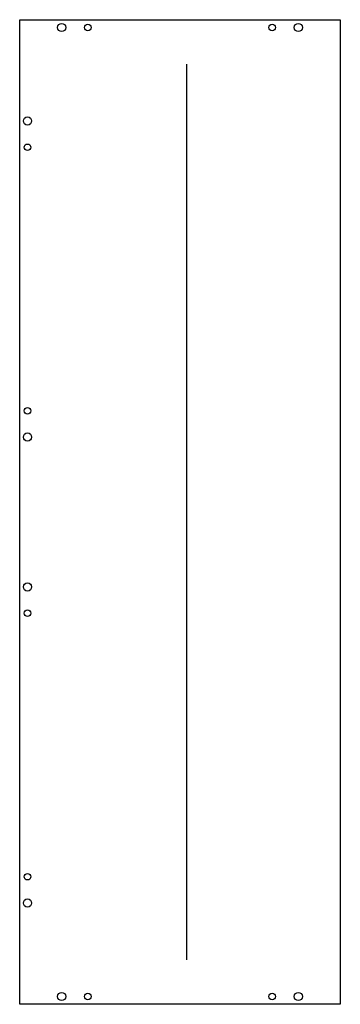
# Model space of a CAD drawing. Header units: inches. Extents: x 0 to 390, y 0 to 1196.
import ezdxf

# ---------------------------------------------------------------- set-up
doc = ezdxf.new("R2010")
doc.units = ezdxf.units.IN
doc.header["$MEASUREMENT"] = 0
for name, color, linetype in [('PANEL25.00', 1, 'Continuous'), ('ROUTER8.00T13.00', 7, 'Continuous'), ('VERTICAL12.00', 251, 'Continuous')]:
    doc.layers.add(name, color=color, linetype=linetype)

msp = doc.modelspace()

# ---------------------------------------------------------------- linework, layer by layer
at = {"layer": 'PANEL25.00'}
msp.add_lwpolyline([(0, 0), (0, 1196), (390, 1196), (390, 0)], close=True, dxfattribs=at)
at = {"layer": 'ROUTER8.00T13.00'}
msp.add_line((203, 1142), (203, 54), dxfattribs=at)
at = {"layer": 'VERTICAL12.00'}
for centre, radius in [((51, 1186.5), 5), ((83, 1186.5), 4), ((307, 1186.5), 4), ((339, 1186.5), 5), ((9.5, 1073), 5), ((9.5, 1041), 4), ((9.5, 721), 4), ((9.5, 689), 5), ((9.5, 507), 5), ((9.5, 475), 4), ((9.5, 155), 4), ((9.5, 123), 5), ((51, 9.5), 5), ((83, 9.5), 4), ((307, 9.5), 4), ((339, 9.5), 5)]:
    msp.add_circle(centre, radius, dxfattribs=at)

doc.saveas('drawing.dxf')
